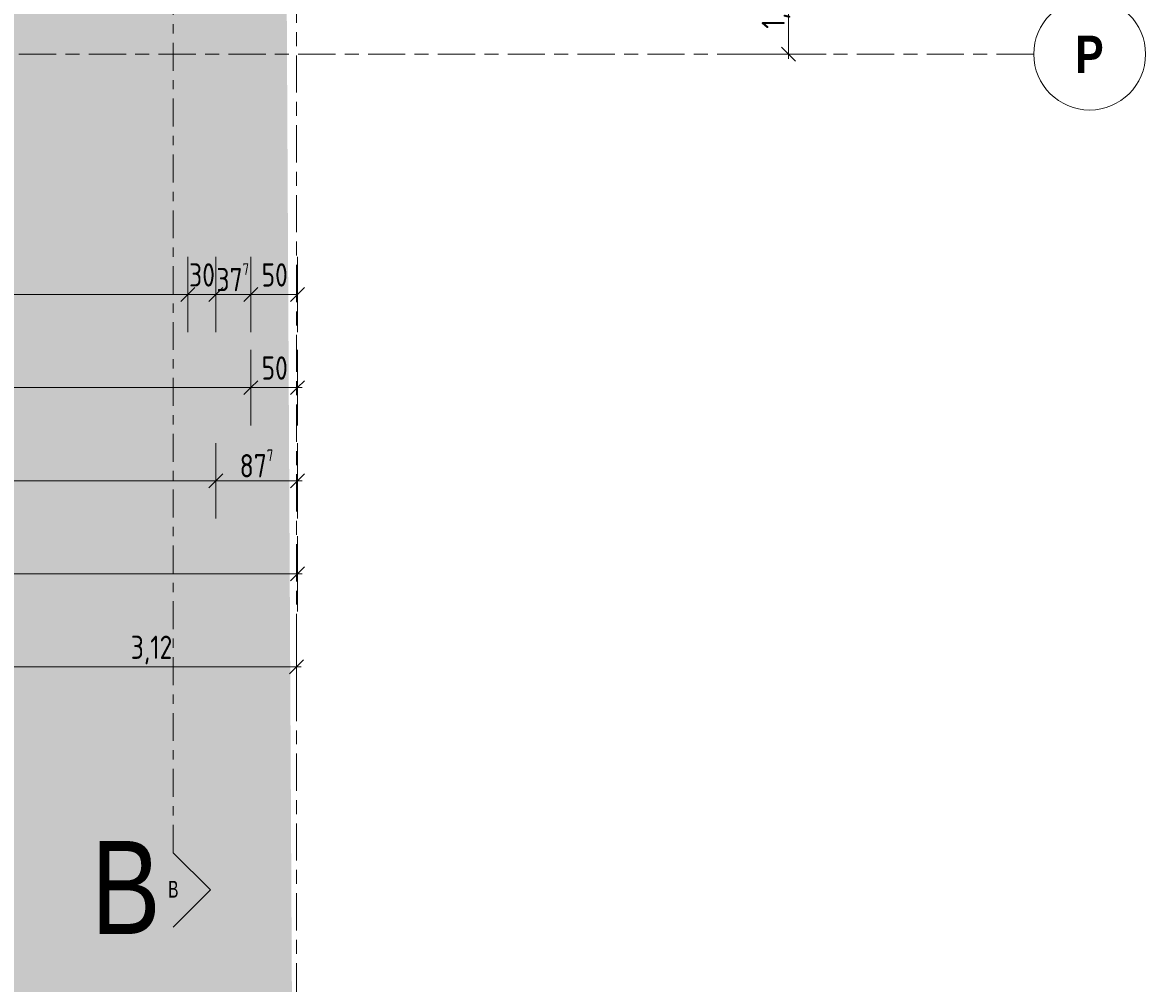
# Model space of a CAD drawing. Header units: metres. Extents: x -39 to 114, y -54 to 869.
# Tile 18 of 44: x 20 to 32, y -33 to -23. Entities that reach past the tile are written whole.
import ezdxf

# ---------------------------------------------------------------- set-up
doc = ezdxf.new("R2010")
doc.units = ezdxf.units.M
doc.linetypes.add('_Rasterlinie_', pattern=[0.75, 0.4, -0.1, 0.15, -0.1])
doc.linetypes.add('_Schnittlinie_', pattern=[0.6, 0.3, -0.1, 0.1, -0.1])
for name, color, linetype, lineweight in [('A_Bem', 7, 'Continuous', 5), ('A_Bem-100', 7, 'Continuous', 5), ('A_Detailelemente', 7, 'Continuous', 9), ('A_Notizen', 50, 'Continuous', 5), ('A_Raster', 128, 'Continuous', 5), ('A_Symbol-S_A', 172, 'Continuous', 5)]:
    doc.layers.add(name, color=color, linetype=linetype, lineweight=lineweight)
doc.styles.add('Arial Narrow', font='ARIALN.TTF', dxfattribs={"width": 0.8, "height": 0.18})
doc.styles.add('Arial Narrow_B', font='txt', dxfattribs={"height": 0.4})
doc.styles.add('Arial_1', font='arial.ttf', dxfattribs={"width": 0.8, "height": 1})
doc.styles.add('ISOCPEUR', font='isocpeur.ttf', dxfattribs={"width": 0.8, "height": 0.25})
doc.dimstyles.new('BLB-Standard_2_5_Aussen', dxfattribs={"dimscale": 0.3048, "dimtxt": 0.248995, "dimasz": 0.492126, "dimexe": 1.32874, "dimexo": 0.0625, "dimgap": 0.032808, "dimtad": 1, "dimdec": 1, "dimlfac": 100, "dimrnd": 0.1, "dimdsep": 46, "dimtxsty": 'ISOCPEUR', "dimblk1": 'OBLIQUE', "dimblk2": 'OBLIQUE', "dimsah": 1, "dimcen": 0.09, "dimdle": 0.164042, "dimazin": 0, "dimtfac": 1, "dimtdec": 4, "dimtix": 1, "dimtmove": 0, "dimatfit": 3, "dimfxl": 1.32874, "dimfxlon": 1, "dimtvp": 1, "dimtolj": 1, "dimtzin": 0, "dimarcsym": 2})
doc.dimstyles.new('BLB-Standard_2_5_Aussen_1', dxfattribs={"dimscale": 0.3048, "dimtxt": 0.248995, "dimasz": 0.492126, "dimexe": 1.32874, "dimexo": 0.0625, "dimgap": 0.032808, "dimtad": 1, "dimrnd": 0.001, "dimzin": 0, "dimdsep": 46, "dimtxsty": 'ISOCPEUR', "dimblk1": 'OBLIQUE', "dimblk2": 'OBLIQUE', "dimsah": 1, "dimcen": 0.09, "dimdle": 0.164042, "dimazin": 0, "dimtfac": 1, "dimtdec": 4, "dimtix": 1, "dimtmove": 0, "dimatfit": 3, "dimfxl": 1.32874, "dimfxlon": 1, "dimtvp": 1, "dimtolj": 1, "dimtzin": 0, "dimarcsym": 2})

# ---------------------------------------------------------------- blocks, each defined once
blk = doc.blocks.new('Schnitt - Name-592450-A-E-2- OK FFB')
at = {"layer": 'A_Symbol-S_A', "lineweight": 9}
for p, q in [((-0.004, 0.004), (-0.008, 0)), ((0, 0), (-0.004, 0.004))]:
    blk.add_line(p, q, dxfattribs=at)
blk = doc.blocks.new('DIMBLOCK46-A-E-2- OK FFB')
at = {"layer": 'A_Bem-100'}
for p, q in [((16.322, -25.587), (16.322, -26.397)), ((16.322, -25.992), (16.322, -25.587)), ((22.044, -25.587), (22.044, -26.397)), ((22.044, -25.992), (22.044, -25.587)), ((16.322, -25.992), (22.044, -25.992))]:
    blk.add_line(p, q, dxfattribs=at)
at = {"layer": 'A_Bem-100', "lineweight": 9}
for p, q in [((16.322, -25.992), (16.397, -25.917)), ((22.044, -25.992), (22.119, -25.917)), ((16.322, -25.992), (16.247, -26.067)), ((22.044, -25.992), (21.969, -26.067))]:
    blk.add_line(p, q, dxfattribs=at)
at = {"layer": 'A_Bem-100', "color": 0, "insert": (18.898, -25.656), "char_height": 0.25, "width": 0.68419, "attachment_point": 1, "line_spacing_factor": 1.149209, "style": 'ISOCPEUR'}
blk.add_mtext('5,72\\A2\\H0.5x;\\S2^  ;\\H2x;', dxfattribs=at)
blk = doc.blocks.new('_Oblique')
at = {"color": 0, "linetype": 'ByBlock', "lineweight": -2}
blk.add_line((-0.5, -0.5), (0.5, 0.5), dxfattribs=at)
blk = doc.blocks.new('DIMBLOCK47-A-E-2- OK FFB')
at = {"layer": 'A_Bem-100'}
for p, q in [((22.044, -25.587), (22.044, -26.397)), ((22.044, -25.992), (22.044, -25.587)), ((22.344, -25.587), (22.344, -26.397)), ((22.344, -25.992), (22.344, -25.587)), ((22.044, -25.992), (22.344, -25.992))]:
    blk.add_line(p, q, dxfattribs=at)
at = {"layer": 'A_Bem-100', "lineweight": 9}
for p, q in [((22.044, -25.992), (22.119, -25.917)), ((22.344, -25.992), (22.419, -25.917)), ((22.044, -25.992), (21.969, -26.067)), ((22.344, -25.992), (22.269, -26.067))]:
    blk.add_line(p, q, dxfattribs=at)
at = {"layer": 'A_Bem-100', "color": 0, "insert": (22.057, -25.656), "char_height": 0.25, "width": 0.32865, "attachment_point": 1, "line_spacing_factor": 1.149209, "style": 'ISOCPEUR'}
blk.add_mtext('30', dxfattribs=at)
blk = doc.blocks.new('DIMBLOCK48-A-E-2- OK FFB')
at = {"layer": 'A_Bem-100'}
for p, q in [((22.344, -25.587), (22.344, -26.397)), ((22.344, -25.992), (22.344, -25.587)), ((22.721, -25.587), (22.721, -26.397)), ((22.721, -25.992), (22.721, -25.587)), ((22.344, -25.992), (22.721, -25.992))]:
    blk.add_line(p, q, dxfattribs=at)
at = {"layer": 'A_Bem-100', "lineweight": 9}
for p, q in [((22.344, -25.992), (22.419, -25.917)), ((22.721, -25.992), (22.796, -25.917)), ((22.344, -25.992), (22.269, -26.067)), ((22.721, -25.992), (22.646, -26.067))]:
    blk.add_line(p, q, dxfattribs=at)
at = {"layer": 'A_Bem-100', "color": 0, "insert": (22.351, -25.656), "char_height": 0.25, "width": 0.43621, "attachment_point": 1, "line_spacing_factor": 1.149209, "style": 'ISOCPEUR'}
blk.add_mtext('37\\A2\\H0.5x;\\S7^  ;\\H2x;', dxfattribs=at)
blk = doc.blocks.new('DIMBLOCK49-A-E-2- OK FFB')
at = {"layer": 'A_Bem-100'}
for p, q in [((22.721, -25.587), (22.721, -26.397)), ((22.721, -25.992), (22.721, -25.587)), ((23.221, -25.587), (23.221, -26.397)), ((23.221, -25.992), (23.221, -25.587)), ((22.721, -25.992), (23.221, -25.992))]:
    blk.add_line(p, q, dxfattribs=at)
at = {"layer": 'A_Bem-100', "lineweight": 9}
for p, q in [((22.721, -25.992), (22.796, -25.917)), ((23.221, -25.992), (23.296, -25.917)), ((22.721, -25.992), (22.646, -26.067)), ((23.221, -25.992), (23.146, -26.067))]:
    blk.add_line(p, q, dxfattribs=at)
at = {"layer": 'A_Bem-100', "color": 0, "insert": (22.835, -25.656), "char_height": 0.25, "width": 0.32865, "attachment_point": 1, "line_spacing_factor": 1.149209, "style": 'ISOCPEUR'}
blk.add_mtext('50', dxfattribs=at)
blk = doc.blocks.new('DIMBLOCK140-A-E-2- OK FFB')
at = {"layer": 'A_Bem-100'}
for p, q in [((20.091, -29.587), (20.091, -30.397)), ((20.091, -29.992), (20.091, -29.587)), ((23.211, -29.587), (23.211, -30.397)), ((23.211, -29.992), (23.211, -29.587)), ((20.091, -29.992), (23.261, -29.992))]:
    blk.add_line(p, q, dxfattribs=at)
at = {"layer": 'A_Bem-100', "lineweight": 9}
for p, q in [((20.091, -29.992), (20.016, -30.067)), ((20.091, -29.992), (20.166, -29.917)), ((23.211, -29.992), (23.136, -30.067)), ((23.211, -29.992), (23.286, -29.917))]:
    blk.add_line(p, q, dxfattribs=at)
at = {"layer": 'A_Bem-100', "color": 0, "insert": (21.431, -29.656), "char_height": 0.25, "width": 0.52883, "attachment_point": 1, "line_spacing_factor": 1.149209, "style": 'ISOCPEUR'}
blk.add_mtext('3,12', dxfattribs=at)
blk = doc.blocks.new('DIMBLOCK141-A-E-2- OK FFB')
at = {"layer": 'A_Bem-100', "lineweight": 9}
for p, q in [((28.494, -22.333), (28.419, -22.258)), ((28.494, -22.333), (28.569, -22.408)), ((28.494, -23.41), (28.419, -23.335)), ((28.494, -23.41), (28.569, -23.485))]:
    blk.add_line(p, q, dxfattribs=at)
at = {"layer": 'A_Bem-100'}
for p, q in [((28.089, -22.333), (28.899, -22.333)), ((28.494, -22.333), (28.089, -22.333)), ((28.494, -23.46), (28.494, -22.333)), ((28.089, -23.41), (28.899, -23.41)), ((28.494, -23.41), (28.089, -23.41))]:
    blk.add_line(p, q, dxfattribs=at)
at = {"layer": 'A_Bem-100', "color": 0, "insert": (28.157, -23.136), "char_height": 0.25, "width": 0.63639, "attachment_point": 1, "rotation": 90, "line_spacing_factor": 1.149209, "style": 'ISOCPEUR'}
blk.add_mtext('1,07\\A2\\H0.5x;\\S7^  ;\\H2x;', dxfattribs=at)
blk = doc.blocks.new('DIMBLOCK201-A-E-2- OK FFB')
at = {"layer": 'A_Bem-100'}
for p, q in [((-0.711, -26.587), (-0.711, -27.397)), ((-0.711, -26.992), (-0.711, -26.587)), ((22.721, -26.587), (22.721, -27.397)), ((22.721, -26.992), (22.721, -26.587)), ((-0.711, -26.992), (22.721, -26.992))]:
    blk.add_line(p, q, dxfattribs=at)
at = {"layer": 'A_Bem-100', "lineweight": 9}
for p, q in [((-0.711, -26.992), (-0.786, -27.067)), ((-0.711, -26.992), (-0.636, -26.917)), ((22.721, -26.992), (22.646, -27.067)), ((22.721, -26.992), (22.796, -26.917))]:
    blk.add_line(p, q, dxfattribs=at)
at = {"layer": 'A_Bem-100', "color": 0, "insert": (10.642, -26.656), "char_height": 0.25, "width": 0.87242, "attachment_point": 1, "line_spacing_factor": 1.149209, "style": 'ISOCPEUR'}
blk.add_mtext('23,43\\A2\\H0.5x;\\S2^  ;\\H2x;', dxfattribs=at)
blk = doc.blocks.new('DIMBLOCK202-A-E-2- OK FFB')
at = {"layer": 'A_Bem-100'}
for p, q in [((22.721, -26.587), (22.721, -27.397)), ((22.721, -26.992), (22.721, -26.587)), ((23.221, -26.587), (23.221, -27.397)), ((23.221, -26.992), (23.221, -26.587)), ((22.721, -26.992), (23.271, -26.992))]:
    blk.add_line(p, q, dxfattribs=at)
at = {"layer": 'A_Bem-100', "lineweight": 9}
for p, q in [((22.721, -26.992), (22.646, -27.067)), ((22.721, -26.992), (22.796, -26.917)), ((23.221, -26.992), (23.146, -27.067)), ((23.221, -26.992), (23.296, -26.917))]:
    blk.add_line(p, q, dxfattribs=at)
at = {"layer": 'A_Bem-100', "color": 0, "insert": (22.835, -26.656), "char_height": 0.25, "width": 0.32865, "attachment_point": 1, "line_spacing_factor": 1.149209, "style": 'ISOCPEUR'}
blk.add_mtext('50', dxfattribs=at)
blk = doc.blocks.new('Raster - Raster-989695-A-E-2- OK FFB')
at = {"layer": 'A_Raster', "lineweight": 9}
blk.add_circle((0, 0), 0.006, dxfattribs=at)
blk = doc.blocks.new('DIMBLOCK264-A-E-2- OK FFB')
at = {"layer": 'A_Bem-100'}
for p, q in [((-1.026, -27.587), (-1.026, -28.397)), ((-1.026, -27.992), (-1.026, -27.587)), ((22.344, -27.587), (22.344, -28.397)), ((22.344, -27.992), (22.344, -27.587)), ((-1.026, -27.992), (22.344, -27.992))]:
    blk.add_line(p, q, dxfattribs=at)
at = {"layer": 'A_Bem-100', "lineweight": 9}
for p, q in [((-1.026, -27.992), (-0.951, -27.917)), ((22.344, -27.992), (22.419, -27.917)), ((-1.026, -27.992), (-1.101, -28.067)), ((22.344, -27.992), (22.269, -28.067))]:
    blk.add_line(p, q, dxfattribs=at)
at = {"layer": 'A_Bem-100', "color": 0, "insert": (10.351, -27.656), "char_height": 0.25, "width": 0.74096, "attachment_point": 1, "line_spacing_factor": 1.149209, "style": 'ISOCPEUR'}
blk.add_mtext('23,37', dxfattribs=at)
blk = doc.blocks.new('DIMBLOCK265-A-E-2- OK FFB')
at = {"layer": 'A_Bem-100'}
for p, q in [((22.344, -27.587), (22.344, -28.397)), ((22.344, -27.992), (22.344, -27.587)), ((23.221, -27.587), (23.221, -28.397)), ((23.221, -27.992), (23.221, -27.587)), ((22.344, -27.992), (23.271, -27.992))]:
    blk.add_line(p, q, dxfattribs=at)
at = {"layer": 'A_Bem-100', "lineweight": 9}
for p, q in [((22.344, -27.992), (22.419, -27.917)), ((23.221, -27.992), (23.296, -27.917)), ((22.344, -27.992), (22.269, -28.067)), ((23.221, -27.992), (23.146, -28.067))]:
    blk.add_line(p, q, dxfattribs=at)
at = {"layer": 'A_Bem-100', "color": 0, "insert": (22.601, -27.656), "char_height": 0.25, "width": 0.43621, "attachment_point": 1, "line_spacing_factor": 1.149209, "style": 'ISOCPEUR'}
blk.add_mtext('87\\A2\\H0.5x;\\S7^  ;\\H2x;', dxfattribs=at)
blk = doc.blocks.new('DIMBLOCK270-A-E-2- OK FFB')
at = {"layer": 'A_Bem-100'}
for p, q in [((-1.026, -28.587), (-1.026, -29.397)), ((-1.026, -28.992), (-1.026, -28.587)), ((23.221, -28.587), (23.221, -29.397)), ((23.221, -28.992), (23.221, -28.587)), ((-1.026, -28.992), (23.271, -28.992))]:
    blk.add_line(p, q, dxfattribs=at)
at = {"layer": 'A_Bem-100', "lineweight": 9}
for p, q in [((-1.026, -28.992), (-0.951, -28.917)), ((23.221, -28.992), (23.296, -28.917)), ((-1.026, -28.992), (-1.101, -29.067)), ((23.221, -28.992), (23.146, -29.067))]:
    blk.add_line(p, q, dxfattribs=at)
at = {"layer": 'A_Bem-100', "color": 0, "insert": (10.724, -28.656), "char_height": 0.25, "width": 0.89632, "attachment_point": 1, "line_spacing_factor": 1.149209, "style": 'ISOCPEUR'}
blk.add_mtext('24,24\\A2\\H0.5x;\\S7^  ;\\H2x;', dxfattribs=at)

msp = doc.modelspace()

# ---------------------------------------------------------------- hatches: boundary and pattern name
at = {"layer": 'A_Detailelemente'}
msp.add_hatch(color=254, dxfattribs=at).paths.add_polyline_path([(23.0111, -54.0921), (23.5492, -54.0921), (23.1786, -36.8112), (23.1053, -22.7324), (23.2403, -22.7302), (23.237, -22.1926), (22.3481, -22.1925), (22.3481, -22.3447), (17.9152, -22.3447), (11.898, -22.8148), (11.1328, -22.9398), (5.5123, -23.8754), (-1.0256, -24.6782), (-1.0162, -23.7715), (-2.5581, -23.7261), (-7.6304, -24.1316), (-7.5892, -24.53), (-13.415, -24.9824), (-11.7145, -37.7282), (-12.2718, -37.754), (-12.0364, -39.6191), (-11.8436, -41.4302), (-11.6763, -43.2349), (-11.4832, -44.3841), (-12.0376, -44.4382), (-11.9525, -45.3657), (-12.6098, -45.426), (-12.467, -46.9819), (-11.3141, -46.8841), (-10.7448, -54.0921), (-4.2625, -54.0921)], flags=0)

# ---------------------------------------------------------------- linework, layer by layer
at = {"layer": 'A_Raster', "linetype": '_Rasterlinie_', "lineweight": 9}
for p, q in [((23.2114, -53.073), (23.2114, 37.0621)), ((31.1297, -23.4099), (-37.7073, -23.4099))]:
    msp.add_line(p, q, dxfattribs=at)
at = {"layer": 'A_Symbol-S_A', "linetype": '_Schnittlinie_', "lineweight": 9}
msp.add_line((21.8862, -31.9872), (21.8862, 27.094), dxfattribs=at)

# ---------------------------------------------------------------- block references
at = {"layer": 'A_Raster', "lineweight": 9, "xscale": 99.99999999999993, "yscale": 99.99999999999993, "zscale": 99.99999999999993, "rotation": 89.99999999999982}
msp.add_blockref('Raster - Raster-989695-A-E-2- OK FFB', (31.7297, -23.4099), dxfattribs=at)
at = {"layer": 'A_Symbol-S_A', "lineweight": 9, "extrusion": (0, 0, -1), "xscale": 99.99999999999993, "yscale": 99.99999999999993, "zscale": 99.99999999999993, "rotation": 90.00000000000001}
msp.add_blockref('Schnitt - Name-592450-A-E-2- OK FFB', (-21.8862, -31.9872), dxfattribs=at)

# ---------------------------------------------------------------- texts
at = {"layer": 'A_Notizen', "color": 7, "insert": (21.0062, -31.8608), "char_height": 1, "width": 0.904303, "attachment_point": 1, "style": 'Arial_1'}
msp.add_mtext('B', dxfattribs=at)
at = {"layer": 'A_Raster', "insert": (31.5742, -23.2116), "char_height": 0.4, "width": 0.368776, "attachment_point": 1, "style": 'Arial Narrow_B'}
msp.add_mtext('\\fArial Narrow|b1|i0|c0|p34|;P', dxfattribs=at)
at = {"layer": 'A_Symbol-S_A', "insert": (21.8329, -32.2901), "char_height": 0.18, "width": 0.12827, "attachment_point": 1, "style": 'Arial Narrow'}
msp.add_mtext('B', dxfattribs=at)

# ---------------------------------------------------------------- dimensions: what is measured, and where the dimension line sits
at = {"layer": 'A_Bem'}
dim = msp.add_linear_dim(base=(28.4937, -22.3326), p1=(28.0887, -23.4099), p2=(28.0887, -22.3326), angle=90, text='\\A1;1,07\\Q;{\\A1;{\\H0.5x;\\S7^ ;}}', dimstyle='BLB-Standard_2_5_Aussen_1', override={"dimpost": '<>', "dimfxl": 1.077327}, dxfattribs=at)
dim.commit()
dim.dimension.update_dxf_attribs({"geometry": 'DIMBLOCK141-A-E-2- OK FFB', "text_midpoint": (28.3337, -22.8712)})
for base, p1, p2, text, dimstyle, override, picture, middle in [((22.0443, -25.9924), (16.3218, -25.5874), (22.0443, -25.5874), '\\A1;5,72\\Q;{\\A1;{\\H0.5x;\\S2^ ;}}', 'BLB-Standard_2_5_Aussen_1', {"dimpost": '<>', "dimfxl": 5.722486}, 'DIMBLOCK46-A-E-2- OK FFB', (19.183, -25.8324)), ((22.7214, -25.9924), (22.3443, -25.5874), (22.7214, -25.5874), '\\A1;37\\Q;{\\A1;{\\H0.5x;\\S7^ ;}}', 'BLB-Standard_2_5_Aussen', {"dimpost": '<>', "dimfxl": 0.37717}, 'DIMBLOCK48-A-E-2- OK FFB', (22.5329, -25.8574)), ((22.7214, -26.9924), (-0.711, -26.5874), (22.7214, -26.5874), '\\A1;23,43\\Q;{\\A1;{\\H0.5x;\\S2^ ;}}', 'BLB-Standard_2_5_Aussen_1', {"dimpost": '<>', "dimfxl": 23.432464}, 'DIMBLOCK201-A-E-2- OK FFB', (11.0052, -26.8324)), ((23.2214, -27.9924), (22.3443, -27.5874), (23.2214, -27.5874), '\\A1;87\\Q;{\\A1;{\\H0.5x;\\S7^ ;}}', 'BLB-Standard_2_5_Aussen', {"dimpost": '<>', "dimfxl": 0.87717}, 'DIMBLOCK265-A-E-2- OK FFB', (22.7829, -27.8574)), ((23.2214, -28.9924), (-1.0256, -28.5874), (23.2214, -28.5874), '\\A1;24,24\\Q;{\\A1;{\\H0.5x;\\S7^ ;}}', 'BLB-Standard_2_5_Aussen_1', {"dimpost": '<>', "dimfxl": 24.247045}, 'DIMBLOCK270-A-E-2- OK FFB', (11.0979, -28.8324))]:
    dim = msp.add_linear_dim(base=base, p1=p1, p2=p2, text=text, dimstyle=dimstyle, override=override, dxfattribs=at)
    dim.commit()
    dim.dimension.update_dxf_attribs({"geometry": picture, "text_midpoint": middle})
for base, p1, p2, dimstyle, override, picture, middle in [((22.3443, -25.9924), (22.0443, -25.5874), (22.3443, -25.5874), 'BLB-Standard_2_5_Aussen', {"dimpost": '<>', "dimfxl": 0.3}, 'DIMBLOCK47-A-E-2- OK FFB', (22.1943, -25.8574)), ((23.2214, -25.9924), (22.7214, -25.5874), (23.2214, -25.5874), 'BLB-Standard_2_5_Aussen', {"dimpost": '<>', "dimfxl": 0.5}, 'DIMBLOCK49-A-E-2- OK FFB', (22.9714, -25.8574)), ((23.2214, -26.9924), (22.7214, -26.5874), (23.2214, -26.5874), 'BLB-Standard_2_5_Aussen', {"dimpost": '<>', "dimfxl": 0.5}, 'DIMBLOCK202-A-E-2- OK FFB', (22.9714, -26.8574)), ((22.3443, -27.9924), (-1.0256, -27.5874), (22.3443, -27.5874), 'BLB-Standard_2_5_Aussen_1', {"dimpost": '<>', "dimfxl": 23.369875}, 'DIMBLOCK264-A-E-2- OK FFB', (10.6593, -27.8574)), ((23.2114, -29.9924), (20.0914, -29.5874), (23.2114, -29.5874), 'BLB-Standard_2_5_Aussen_1', {"dimpost": '<>', "dimfxl": 3.12}, 'DIMBLOCK140-A-E-2- OK FFB', (21.6514, -29.8574))]:
    dim = msp.add_linear_dim(base=base, p1=p1, p2=p2, dimstyle=dimstyle, override=override, dxfattribs=at)
    dim.commit()
    dim.dimension.update_dxf_attribs({"geometry": picture, "text_midpoint": middle})

doc.saveas('drawing.dxf')
